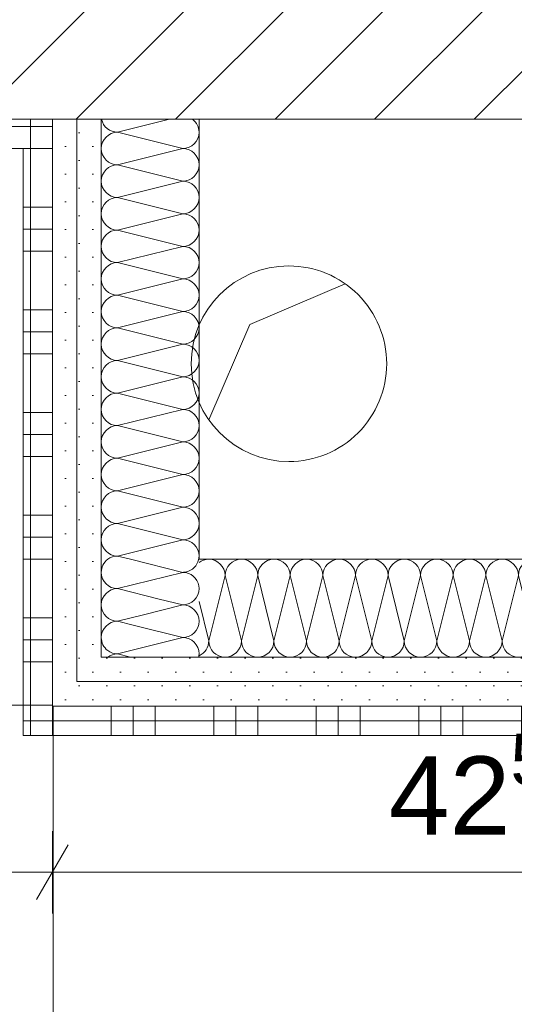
# Model space of a CAD drawing. Header units: metres. Extents: x -3.5 to 65.3, y -10.9 to 16.7.
# Tile 158 of 165: x 46.603 to 46.856, y 4.738 to 5.241. Entities that reach past the tile are written whole.
import ezdxf

# ---------------------------------------------------------------- set-up
doc = ezdxf.new("R2010")
doc.units = ezdxf.units.M
doc.header["$MEASUREMENT"] = 0
doc.linetypes.add('Untersicht', pattern=[0.04, 0.03, -0.01])
doc.linetypes.add('Wipeout_Contour', pattern=[1, 0, -1])
for name, color, linetype in [('102 - Bemaßung_ Beschriftung.Detail_ Ausschnitt', 7, 'Continuous'), ('603 - Struktur.Bodenplatte_ Decke Roh', 7, 'Continuous'), ('605 - Struktur.Wand Innen', 7, 'Continuous'), ('606 - Struktur.Wand Innen Ausbau', 7, 'Continuous'), ('608 - Struktur.Träger', 7, 'Continuous'), ('654 - Abdeckung.Wand Belag', 7, 'Continuous'), ('Neubau_650 - Abdeckung.Fußboden Aufbau', 7, 'Continuous'), ('Neubau_653 - Abdeckung.TB Verkofferung', 7, 'Continuous')]:
    doc.layers.add(name, color=color, linetype=linetype)
doc.styles.add('ERSTELLTER_STIL_1', font='txt')
doc.dimstyles.new('ERSTELLTER_STIL__1', dxfattribs={"dimtxt": 0.04, "dimasz": 0.02128, "dimexe": 0.18, "dimexo": 0.0625, "dimgap": 0, "dimtad": 1, "dimzin": 0, "dimdsep": 46, "dimtxsty": 'ERSTELLTER_STIL_1', "dimblk": 'ARROWHEAD_2', "dimblk1": 'ARROWHEAD_2', "dimblk2": 'ARROWHEAD_2', "dimcen": 0.09, "dimse1": 1, "dimse2": 1, "dimclrd": 7, "dimclre": 7, "dimclrt": 7, "dimazin": 0, "dimtfac": 1, "dimtdec": 4, "dimtmove": 0, "dimatfit": 3, "dimfxl": 1, "dimtolj": 1, "dimtzin": 0, "dimarcsym": 0})
doc.dimstyles.new('ERSTELLTER_STIL__3', dxfattribs={"dimtxt": 0.04, "dimasz": 0.02128, "dimexe": 0.18, "dimexo": 0.0625, "dimgap": 0, "dimtad": 1, "dimtih": 1, "dimtoh": 1, "dimzin": 0, "dimdsep": 46, "dimtxsty": 'ERSTELLTER_STIL_1', "dimblk": 'ARROWHEAD_2', "dimblk1": 'ARROWHEAD_2', "dimblk2": 'ARROWHEAD_2', "dimcen": 0.09, "dimse1": 1, "dimse2": 1, "dimclrd": 7, "dimclre": 7, "dimclrt": 7, "dimazin": 0, "dimtfac": 1, "dimtdec": 4, "dimtmove": 0, "dimatfit": 3, "dimfxl": 1, "dimtolj": 1, "dimtzin": 0, "dimarcsym": 0})
pattern_1 = [(45, (0, 0), (-0.007071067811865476, 0.007071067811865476), [0, -0.01])]

# ---------------------------------------------------------------- blocks, each defined once
blk = doc.blocks.new('*X58')
at = {"layer": '606 - Struktur.Wand Innen Ausbau', "color": 7, "linetype": 'Continuous', "lineweight": 5}
for p, q in [((46.67465709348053, 4.944666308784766), (46.68665566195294, 4.941666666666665)), ((46.66665804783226, 4.936667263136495), (46.68665566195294, 4.941666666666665)), ((46.66132376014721, 4.931332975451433), (46.68665566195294, 4.924999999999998)), ((46.65332232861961, 4.916666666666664), (46.68665566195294, 4.924999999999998)), ((46.65332232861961, 4.916666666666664), (46.65999615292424, 4.914998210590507))]:
    blk.add_line(p, q, dxfattribs=at)
for centre, radius, start, end in [((46.68665566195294, 4.966666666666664), 0.008333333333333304, 283.0683850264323, 346.9316149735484), ((46.68665566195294, 4.949999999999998), 0.008333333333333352, 0, 79.43935285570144), ((46.68665566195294, 4.949999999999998), 0.008333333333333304, 270, 0), ((46.68665566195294, 4.933333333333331), 0.008333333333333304, 0, 90), ((46.68665566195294, 4.933333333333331), 0.008333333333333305, 270, 0), ((46.68665566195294, 4.916666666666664), 0.008333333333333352, 0, 90), ((46.65332232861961, 4.924999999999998), 0.008333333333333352, 233.1388903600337, 270), ((46.65332232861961, 4.908333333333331), 0.008333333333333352, 90, 126.890397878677), ((46.68665566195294, 4.916666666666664), 0.008333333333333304, 348.4504839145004, 0)]:
    blk.add_arc(centre, radius, start, end, dxfattribs=at)
blk = doc.blocks.new('*X59')
at = {"layer": '606 - Struktur.Wand Innen Ausbau', "color": 7, "linetype": 'Continuous', "lineweight": 5}
for p, q in [((46.65332232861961, 5.18333333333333), (46.67991804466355, 5.189982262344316)), ((46.65332232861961, 5.18333333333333), (46.68665566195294, 5.174999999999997)), ((46.65332232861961, 5.166666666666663), (46.68665566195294, 5.174999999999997)), ((46.65332232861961, 5.166666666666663), (46.68665566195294, 5.158333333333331)), ((46.65332232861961, 5.149999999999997), (46.68665566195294, 5.158333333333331)), ((46.65332232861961, 5.149999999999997), (46.68665566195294, 5.141666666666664)), ((46.65332232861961, 5.13333333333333), (46.68665566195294, 5.141666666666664)), ((46.65332232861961, 5.13333333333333), (46.68665566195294, 5.124999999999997)), ((46.65332232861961, 5.116666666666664), (46.68665566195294, 5.124999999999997)), ((46.65332232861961, 5.116666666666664), (46.68665566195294, 5.108333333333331)), ((46.65332232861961, 5.099999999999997), (46.68665566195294, 5.108333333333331)), ((46.65332232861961, 5.099999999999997), (46.68665566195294, 5.091666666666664)), ((46.65332232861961, 5.08333333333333), (46.68665566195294, 5.091666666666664)), ((46.65332232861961, 5.08333333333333), (46.68665566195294, 5.074999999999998)), ((46.65332232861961, 5.066666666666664), (46.68665566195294, 5.074999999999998)), ((46.65332232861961, 5.066666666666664), (46.68665566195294, 5.058333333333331)), ((46.65332232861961, 5.049999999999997), (46.68665566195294, 5.058333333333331)), ((46.65332232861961, 5.049999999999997), (46.68665566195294, 5.041666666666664)), ((46.65332232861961, 5.033333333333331), (46.68665566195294, 5.041666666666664)), ((46.65332232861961, 5.033333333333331), (46.68665566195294, 5.024999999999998)), ((46.65332232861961, 5.016666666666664), (46.68665566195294, 5.024999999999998)), ((46.65332232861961, 5.016666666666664), (46.68665566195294, 5.008333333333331)), ((46.65332232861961, 4.999999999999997), (46.68665566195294, 5.008333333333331)), ((46.65332232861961, 4.999999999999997), (46.68665566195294, 4.991666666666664)), ((46.65332232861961, 4.983333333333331), (46.68665566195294, 4.991666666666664)), ((46.65332232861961, 4.983333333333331), (46.68665566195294, 4.974999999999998)), ((46.65332232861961, 4.966666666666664), (46.68665566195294, 4.974999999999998)), ((46.65332232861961, 4.966666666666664), (46.65999615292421, 4.964998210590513))]:
    blk.add_line(p, q, dxfattribs=at)
for centre, radius, start, end in [((46.65332232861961, 5.191666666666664), 0.008333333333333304, 191.6614566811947, 270), ((46.68665566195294, 5.18333333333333), 0.008333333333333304, 0, 52.92732182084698), ((46.65332232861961, 5.174999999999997), 0.008333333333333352, 90, 180), ((46.68665566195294, 5.18333333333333), 0.008333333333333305, 270, 0), ((46.65332232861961, 5.174999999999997), 0.008333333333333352, 180, 270), ((46.68665566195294, 5.166666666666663), 0.008333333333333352, 0, 90), ((46.65332232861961, 5.158333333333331), 0.008333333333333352, 90, 180), ((46.68665566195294, 5.166666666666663), 0.008333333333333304, 270, 0), ((46.65332232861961, 5.158333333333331), 0.00833333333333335, 180, 270), ((46.68665566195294, 5.149999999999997), 0.008333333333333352, 0, 90), ((46.65332232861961, 5.141666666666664), 0.008333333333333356, 90, 180), ((46.68665566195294, 5.149999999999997), 0.008333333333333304, 270, 0), ((46.65332232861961, 5.141666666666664), 0.008333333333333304, 180, 270), ((46.68665566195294, 5.13333333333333), 0.008333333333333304, 0, 90), ((46.65332232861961, 5.124999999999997), 0.008333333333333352, 90, 180), ((46.68665566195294, 5.13333333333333), 0.008333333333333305, 270, 0), ((46.65332232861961, 5.124999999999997), 0.008333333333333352, 180, 270), ((46.68665566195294, 5.116666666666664), 0.008333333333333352, 0, 90), ((46.65332232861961, 5.108333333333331), 0.008333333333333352, 90, 180), ((46.68665566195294, 5.116666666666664), 0.008333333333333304, 270, 0), ((46.65332232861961, 5.108333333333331), 0.00833333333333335, 180, 270), ((46.68665566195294, 5.099999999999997), 0.008333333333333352, 0, 90), ((46.65332232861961, 5.091666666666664), 0.008333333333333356, 90, 180), ((46.68665566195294, 5.099999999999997), 0.008333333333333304, 270, 0), ((46.65332232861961, 5.091666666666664), 0.008333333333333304, 180, 270), ((46.68665566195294, 5.08333333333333), 0.008333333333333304, 0, 90), ((46.65332232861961, 5.074999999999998), 0.008333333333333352, 90, 180), ((46.68665566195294, 5.08333333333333), 0.008333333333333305, 270, 0), ((46.65332232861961, 5.074999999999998), 0.008333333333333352, 180, 270), ((46.68665566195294, 5.066666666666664), 0.008333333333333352, 0, 90), ((46.65332232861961, 5.058333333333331), 0.008333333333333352, 90, 180), ((46.68665566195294, 5.066666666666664), 0.008333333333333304, 270, 0), ((46.65332232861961, 5.058333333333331), 0.00833333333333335, 180, 270), ((46.68665566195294, 5.049999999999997), 0.008333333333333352, 0, 90), ((46.65332232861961, 5.041666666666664), 0.008333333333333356, 90, 180), ((46.68665566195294, 5.049999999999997), 0.008333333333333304, 270, 0), ((46.65332232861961, 5.041666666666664), 0.008333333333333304, 180, 270), ((46.68665566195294, 5.033333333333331), 0.008333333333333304, 0, 90), ((46.65332232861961, 5.024999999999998), 0.008333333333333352, 90, 180), ((46.68665566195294, 5.033333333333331), 0.008333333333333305, 270, 0), ((46.65332232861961, 5.024999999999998), 0.008333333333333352, 180, 270), ((46.68665566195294, 5.016666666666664), 0.008333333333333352, 0, 90), ((46.65332232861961, 5.008333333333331), 0.008333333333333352, 90, 180), ((46.68665566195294, 5.016666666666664), 0.008333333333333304, 270, 0), ((46.65332232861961, 5.008333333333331), 0.00833333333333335, 180, 270), ((46.68665566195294, 4.999999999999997), 0.008333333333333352, 0, 90), ((46.65332232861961, 4.991666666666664), 0.008333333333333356, 90, 180), ((46.68665566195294, 4.999999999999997), 0.008333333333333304, 270, 0), ((46.65332232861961, 4.991666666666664), 0.008333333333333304, 180, 270), ((46.68665566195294, 4.983333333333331), 0.008333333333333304, 0, 90), ((46.65332232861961, 4.974999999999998), 0.008333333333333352, 90, 180), ((46.68665566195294, 4.983333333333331), 0.008333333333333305, 270, 0), ((46.65332232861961, 4.974999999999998), 0.008333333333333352, 180, 270), ((46.68665566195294, 4.966666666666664), 0.008333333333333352, 0, 90), ((46.65332232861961, 4.958333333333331), 0.008333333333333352, 90, 126.8903978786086), ((46.68665566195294, 4.966666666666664), 0.008333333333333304, 348.4504839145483, 0)]:
    blk.add_arc(centre, radius, start, end, dxfattribs=at)
blk = doc.blocks.new('*X60')
at = {"layer": '606 - Struktur.Wand Innen Ausbau', "color": 7, "linetype": 'Continuous', "lineweight": 5}
for p, q in [((46.65999615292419, 4.964998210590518), (46.68665566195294, 4.958333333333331)), ((46.65332232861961, 4.949999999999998), (46.68665566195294, 4.958333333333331)), ((46.65332232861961, 4.949999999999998), (46.67465709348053, 4.944666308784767)), ((46.65332232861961, 4.933333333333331), (46.66665804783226, 4.936667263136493)), ((46.65332232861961, 4.933333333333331), (46.6613237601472, 4.931332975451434))]:
    blk.add_line(p, q, dxfattribs=at)
for centre, radius, start, end in [((46.65332232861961, 4.958333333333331), 0.008333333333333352, 126.8903978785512, 180), ((46.68665566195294, 4.966666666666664), 0.008333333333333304, 346.9316149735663, 348.4504839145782), ((46.65332232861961, 4.958333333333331), 0.00833333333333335, 180, 270), ((46.68665566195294, 4.966666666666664), 0.008333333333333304, 270, 283.0683850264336), ((46.68665566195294, 4.949999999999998), 0.008333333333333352, 79.43935285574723, 90), ((46.65332232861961, 4.941666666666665), 0.008333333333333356, 90, 180), ((46.65332232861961, 4.941666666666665), 0.008333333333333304, 180, 270), ((46.65332232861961, 4.924999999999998), 0.008333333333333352, 90, 180), ((46.65332232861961, 4.924999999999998), 0.008333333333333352, 180, 233.1388903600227)]:
    blk.add_arc(centre, radius, start, end, dxfattribs=at)
blk = doc.blocks.new('*X62')
at = {"layer": '606 - Struktur.Wand Innen Ausbau', "color": 7, "linetype": 'Continuous', "lineweight": 5}
for p, q in [((46.7, 4.923331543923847), (46.70833333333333, 4.956664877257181)), ((46.71666666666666, 4.923331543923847), (46.70833333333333, 4.956664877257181)), ((46.71666666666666, 4.923331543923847), (46.72499999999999, 4.956664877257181)), ((46.73333333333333, 4.923331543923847), (46.72499999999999, 4.956664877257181)), ((46.73333333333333, 4.923331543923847), (46.74166666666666, 4.956664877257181)), ((46.74999999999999, 4.923331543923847), (46.74166666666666, 4.956664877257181)), ((46.74999999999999, 4.923331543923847), (46.75833333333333, 4.956664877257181)), ((46.76666666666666, 4.923331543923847), (46.75833333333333, 4.956664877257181)), ((46.76666666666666, 4.923331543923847), (46.77499999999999, 4.956664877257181)), ((46.78333333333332, 4.923331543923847), (46.77499999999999, 4.956664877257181)), ((46.78333333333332, 4.923331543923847), (46.79166666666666, 4.956664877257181)), ((46.79999999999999, 4.923331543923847), (46.79166666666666, 4.956664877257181)), ((46.79999999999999, 4.923331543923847), (46.80833333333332, 4.956664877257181)), ((46.81666666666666, 4.923331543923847), (46.80833333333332, 4.956664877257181)), ((46.81666666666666, 4.923331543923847), (46.82499999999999, 4.956664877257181)), ((46.83333333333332, 4.923331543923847), (46.82499999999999, 4.956664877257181)), ((46.83333333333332, 4.923331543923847), (46.84166666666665, 4.956664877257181)), ((46.84999999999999, 4.923331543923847), (46.84166666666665, 4.956664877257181)), ((46.84999999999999, 4.923331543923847), (46.85833333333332, 4.956664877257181)), ((46.86666666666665, 4.923331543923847), (46.85833333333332, 4.956664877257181)), ((46.86666666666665, 4.923331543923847), (46.87499999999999, 4.956664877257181)), ((46.88333333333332, 4.923331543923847), (46.87499999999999, 4.956664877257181)), ((46.88333333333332, 4.923331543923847), (46.89166666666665, 4.956664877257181)), ((46.89999999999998, 4.923331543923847), (46.89166666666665, 4.956664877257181)), ((46.89999999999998, 4.923331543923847), (46.90833333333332, 4.956664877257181)), ((46.91666666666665, 4.923331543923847), (46.90833333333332, 4.956664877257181)), ((46.91666666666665, 4.923331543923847), (46.92499999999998, 4.956664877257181)), ((46.93333333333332, 4.923331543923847), (46.92499999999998, 4.956664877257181)), ((46.93333333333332, 4.923331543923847), (46.94166666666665, 4.956664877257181)), ((46.94999999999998, 4.923331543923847), (46.94166666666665, 4.956664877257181)), ((46.94999999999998, 4.923331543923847), (46.95833333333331, 4.956664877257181)), ((46.96666666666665, 4.923331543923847), (46.95833333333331, 4.956664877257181)), ((46.96666666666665, 4.923331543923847), (46.97499999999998, 4.956664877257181)), ((46.98333333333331, 4.923331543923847), (46.97499999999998, 4.956664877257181)), ((46.98333333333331, 4.923331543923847), (46.99166666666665, 4.956664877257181)), ((46.99999999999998, 4.923331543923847), (46.99166666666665, 4.956664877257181)), ((46.99999999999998, 4.923331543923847), (47.00833333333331, 4.956664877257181)), ((47.01666666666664, 4.923331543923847), (47.00833333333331, 4.956664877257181)), ((47.01666666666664, 4.923331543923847), (47.02499999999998, 4.956664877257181)), ((47.03333333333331, 4.923331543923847), (47.02499999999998, 4.956664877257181)), ((47.03333333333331, 4.923331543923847), (47.04166666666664, 4.956664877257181)), ((47.04999999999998, 4.923331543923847), (47.04166666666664, 4.956664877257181)), ((47.04999999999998, 4.923331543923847), (47.05833333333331, 4.956664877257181)), ((47.06666666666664, 4.923331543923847), (47.05833333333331, 4.956664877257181)), ((46.7, 4.923331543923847), (46.69498899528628, 4.943375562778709)), ((47.06666666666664, 4.923331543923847), (47.06998899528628, 4.936620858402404))]:
    blk.add_line(p, q, dxfattribs=at)
for centre, radius, start, end in [((46.7, 4.956664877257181), 0.008333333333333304, 90, 126.9645348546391), ((46.7, 4.956664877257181), 0.008333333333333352, 0, 90), ((46.71666666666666, 4.956664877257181), 0.008333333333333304, 90, 180), ((46.71666666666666, 4.956664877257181), 0.008333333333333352, 0, 90), ((46.73333333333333, 4.956664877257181), 0.008333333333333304, 90, 180), ((46.73333333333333, 4.956664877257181), 0.008333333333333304, 0, 90), ((46.74999999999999, 4.956664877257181), 0.008333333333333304, 90, 180), ((46.74999999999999, 4.956664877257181), 0.008333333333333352, 0, 90), ((46.76666666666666, 4.956664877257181), 0.008333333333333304, 90, 180), ((46.76666666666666, 4.956664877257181), 0.008333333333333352, 0, 90), ((46.78333333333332, 4.956664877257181), 0.008333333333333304, 90, 180), ((46.78333333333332, 4.956664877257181), 0.008333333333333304, 0, 90), ((46.79999999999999, 4.956664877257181), 0.008333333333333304, 90, 180), ((46.79999999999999, 4.956664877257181), 0.008333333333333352, 0, 90), ((46.81666666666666, 4.956664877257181), 0.008333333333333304, 90, 180), ((46.81666666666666, 4.956664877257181), 0.008333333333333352, 0, 90), ((46.83333333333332, 4.956664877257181), 0.008333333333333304, 90, 180), ((46.83333333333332, 4.956664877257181), 0.008333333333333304, 0, 90), ((46.84999999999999, 4.956664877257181), 0.008333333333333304, 90, 180), ((46.84999999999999, 4.956664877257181), 0.008333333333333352, 0, 90), ((46.86666666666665, 4.956664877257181), 0.008333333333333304, 90, 180), ((46.86666666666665, 4.956664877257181), 0.008333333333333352, 0, 90), ((46.88333333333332, 4.956664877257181), 0.008333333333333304, 90, 180), ((46.88333333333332, 4.956664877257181), 0.008333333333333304, 0, 90), ((46.89999999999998, 4.956664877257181), 0.008333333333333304, 90, 180), ((46.89999999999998, 4.956664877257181), 0.008333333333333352, 0, 90), ((46.91666666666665, 4.956664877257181), 0.008333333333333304, 90, 180), ((46.91666666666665, 4.956664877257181), 0.008333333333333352, 0, 90), ((46.93333333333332, 4.956664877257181), 0.008333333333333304, 90, 180), ((46.93333333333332, 4.956664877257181), 0.008333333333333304, 0, 90), ((46.94999999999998, 4.956664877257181), 0.008333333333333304, 90, 180), ((46.94999999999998, 4.956664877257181), 0.008333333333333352, 0, 90), ((46.96666666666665, 4.956664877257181), 0.008333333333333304, 90, 180), ((46.96666666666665, 4.956664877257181), 0.008333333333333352, 0, 90), ((46.98333333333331, 4.956664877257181), 0.008333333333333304, 90, 180), ((46.98333333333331, 4.956664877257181), 0.008333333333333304, 0, 90), ((46.99999999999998, 4.956664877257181), 0.008333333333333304, 90, 180), ((46.99999999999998, 4.956664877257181), 0.008333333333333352, 0, 90), ((47.01666666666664, 4.956664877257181), 0.008333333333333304, 90, 180), ((47.01666666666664, 4.956664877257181), 0.008333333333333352, 0, 90), ((47.03333333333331, 4.956664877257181), 0.008333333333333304, 90, 180), ((47.03333333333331, 4.956664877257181), 0.008333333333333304, 0, 90), ((47.04999999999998, 4.956664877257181), 0.008333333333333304, 90, 180), ((47.04999999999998, 4.956664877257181), 0.008333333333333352, 0, 90), ((47.06666666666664, 4.956664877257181), 0.008333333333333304, 90, 180), ((47.06666666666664, 4.956664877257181), 0.008333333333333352, 66.50435053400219, 90), ((46.69166666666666, 4.923331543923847), 0.008333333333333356, 293.4956494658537, 0), ((46.70833333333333, 4.923331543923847), 0.00833333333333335, 180, 270), ((46.70833333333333, 4.923331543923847), 0.008333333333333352, 270, 0), ((46.72499999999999, 4.923331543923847), 0.008333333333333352, 180, 270), ((46.72499999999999, 4.923331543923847), 0.008333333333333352, 270, 0), ((46.74166666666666, 4.923331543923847), 0.008333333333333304, 180, 270), ((46.74166666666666, 4.923331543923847), 0.008333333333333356, 270, 0), ((46.75833333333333, 4.923331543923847), 0.00833333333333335, 180, 270), ((46.75833333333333, 4.923331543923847), 0.008333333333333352, 270, 0), ((46.77499999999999, 4.923331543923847), 0.008333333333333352, 180, 270), ((46.77499999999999, 4.923331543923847), 0.008333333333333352, 270, 0), ((46.79166666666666, 4.923331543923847), 0.008333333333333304, 180, 270), ((46.79166666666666, 4.923331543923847), 0.008333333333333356, 270, 0), ((46.80833333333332, 4.923331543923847), 0.00833333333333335, 180, 270), ((46.80833333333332, 4.923331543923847), 0.008333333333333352, 270, 0), ((46.82499999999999, 4.923331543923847), 0.008333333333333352, 180, 270), ((46.82499999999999, 4.923331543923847), 0.008333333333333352, 270, 0), ((46.84166666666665, 4.923331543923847), 0.008333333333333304, 180, 270), ((46.84166666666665, 4.923331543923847), 0.008333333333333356, 270, 0), ((46.85833333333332, 4.923331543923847), 0.00833333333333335, 180, 270), ((46.85833333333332, 4.923331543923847), 0.008333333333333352, 270, 0), ((46.87499999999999, 4.923331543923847), 0.008333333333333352, 180, 270), ((46.87499999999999, 4.923331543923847), 0.008333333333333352, 270, 0), ((46.89166666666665, 4.923331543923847), 0.008333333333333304, 180, 270), ((46.89166666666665, 4.923331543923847), 0.008333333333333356, 270, 0), ((46.90833333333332, 4.923331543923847), 0.00833333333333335, 180, 270), ((46.90833333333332, 4.923331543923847), 0.008333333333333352, 270, 0), ((46.92499999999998, 4.923331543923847), 0.008333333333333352, 180, 270), ((46.92499999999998, 4.923331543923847), 0.008333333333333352, 270, 0), ((46.94166666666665, 4.923331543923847), 0.008333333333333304, 180, 270), ((46.94166666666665, 4.923331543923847), 0.008333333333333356, 270, 0), ((46.95833333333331, 4.923331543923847), 0.00833333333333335, 180, 270), ((46.95833333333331, 4.923331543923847), 0.008333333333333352, 270, 0), ((46.97499999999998, 4.923331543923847), 0.008333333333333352, 180, 270), ((46.97499999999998, 4.923331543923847), 0.008333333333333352, 270, 0), ((46.99166666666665, 4.923331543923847), 0.008333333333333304, 180, 270), ((46.99166666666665, 4.923331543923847), 0.008333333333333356, 270, 0), ((47.00833333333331, 4.923331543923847), 0.00833333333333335, 180, 270), ((47.00833333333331, 4.923331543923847), 0.008333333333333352, 270, 0), ((47.02499999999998, 4.923331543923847), 0.008333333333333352, 180, 270), ((47.02499999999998, 4.923331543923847), 0.008333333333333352, 270, 0), ((47.04166666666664, 4.923331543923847), 0.008333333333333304, 180, 270), ((47.04166666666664, 4.923331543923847), 0.008333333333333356, 270, 0), ((47.05833333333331, 4.923331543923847), 0.00833333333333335, 180, 270), ((47.05833333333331, 4.923331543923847), 0.008333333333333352, 270, 0), ((47.07499999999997, 4.923331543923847), 0.008333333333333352, 180, 233.0354651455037)]:
    blk.add_arc(centre, radius, start, end, dxfattribs=at)
blk = doc.blocks.new('*X123')
at = {"layer": '654 - Abdeckung.Wand Belag', "color": 7, "linetype": 'Continuous', "lineweight": 5}
for p, q in [((46.60874999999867, 4.889998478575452), (46.60874999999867, 4.882500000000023)), ((46.604988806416, 4.882500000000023), (46.61249033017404, 4.882500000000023)), ((46.60874999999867, 4.882500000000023), (46.60874999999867, 4.878759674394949))]:
    blk.add_line(p, q, dxfattribs=at)
blk = doc.blocks.new('*X124')
at = {"layer": '654 - Abdeckung.Wand Belag', "color": 7, "linetype": 'Continuous', "lineweight": 5}
for p, q in [((46.60874999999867, 4.87875967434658), (46.60874999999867, 4.874998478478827)), ((46.61249033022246, 4.882500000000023), (46.61998889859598, 4.882500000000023))]:
    blk.add_line(p, q, dxfattribs=at)
blk = doc.blocks.new('*X125')
at = {"layer": '654 - Abdeckung.Wand Belag', "color": 7, "linetype": 'Continuous', "lineweight": 5}
for p, q in [((46.61999999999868, 4.889998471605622), (46.61999999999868, 4.882500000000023)), ((46.64999999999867, 4.889998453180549), (46.64999999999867, 4.882500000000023)), ((46.66124999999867, 4.889998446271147), (46.66124999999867, 4.882500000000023)), ((46.67249999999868, 4.889998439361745), (46.67249999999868, 4.882500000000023)), ((46.70249999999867, 4.889998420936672), (46.70249999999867, 4.882500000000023)), ((46.71374999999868, 4.88999841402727), (46.71374999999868, 4.882500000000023)), ((46.72499999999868, 4.889998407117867), (46.72499999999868, 4.882500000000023)), ((46.75499999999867, 4.889998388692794), (46.75499999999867, 4.882500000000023)), ((46.76624999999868, 4.889998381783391), (46.76624999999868, 4.882500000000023)), ((46.77749999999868, 4.889998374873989), (46.77749999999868, 4.882500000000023)), ((46.80749999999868, 4.889998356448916), (46.80749999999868, 4.882500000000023)), ((46.81874999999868, 4.889998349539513), (46.81874999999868, 4.882500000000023)), ((46.82999999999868, 4.889998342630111), (46.82999999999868, 4.882500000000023)), ((46.85999999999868, 4.889998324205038), (46.85999999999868, 4.882500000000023)), ((46.87124999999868, 4.889998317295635), (46.87124999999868, 4.882500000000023)), ((46.88249999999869, 4.889998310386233), (46.88249999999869, 4.882500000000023)), ((46.91249999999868, 4.88999829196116), (46.91249999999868, 4.882500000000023)), ((46.92374999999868, 4.889998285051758), (46.92374999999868, 4.882500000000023)), ((46.93499999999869, 4.889998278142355), (46.93499999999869, 4.882500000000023)), ((46.96499999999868, 4.889998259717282), (46.96499999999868, 4.882500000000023)), ((46.97624999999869, 4.88999825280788), (46.97624999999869, 4.882500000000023)), ((46.98749999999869, 4.889998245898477), (46.98749999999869, 4.882500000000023)), ((47.01749999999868, 4.889998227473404), (47.01749999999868, 4.882500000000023)), ((47.02874999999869, 4.889998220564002), (47.02874999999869, 4.882500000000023)), ((46.61998899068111, 4.882500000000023), (46.61999999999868, 4.882500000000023)), ((46.61999999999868, 4.882500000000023), (46.67249999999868, 4.882500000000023)), ((46.61999999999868, 4.882500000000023), (46.61999999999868, 4.87499847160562)), ((46.64999999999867, 4.882500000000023), (46.64999999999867, 4.874998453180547)), ((46.66124999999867, 4.882500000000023), (46.66124999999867, 4.874998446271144)), ((46.67249999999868, 4.882500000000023), (46.72499999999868, 4.882500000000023)), ((46.67249999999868, 4.882500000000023), (46.67249999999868, 4.874998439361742)), ((46.70249999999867, 4.882500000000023), (46.70249999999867, 4.874998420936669)), ((46.71374999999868, 4.882500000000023), (46.71374999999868, 4.874998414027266)), ((46.72499999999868, 4.882500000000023), (46.77749999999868, 4.882500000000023)), ((46.72499999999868, 4.882500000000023), (46.72499999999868, 4.874998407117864)), ((46.75499999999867, 4.882500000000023), (46.75499999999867, 4.874998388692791)), ((46.76624999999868, 4.882500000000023), (46.76624999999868, 4.874998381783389)), ((46.77749999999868, 4.882500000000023), (46.82999999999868, 4.882500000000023)), ((46.77749999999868, 4.882500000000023), (46.77749999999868, 4.874998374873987)), ((46.80749999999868, 4.882500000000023), (46.80749999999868, 4.874998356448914)), ((46.81874999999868, 4.882500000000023), (46.81874999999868, 4.874998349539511)), ((46.82999999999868, 4.882500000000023), (46.88249999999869, 4.882500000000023)), ((46.82999999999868, 4.882500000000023), (46.82999999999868, 4.874998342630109)), ((46.85999999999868, 4.882500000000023), (46.85999999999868, 4.874998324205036)), ((46.87124999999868, 4.882500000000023), (46.87124999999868, 4.874998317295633)), ((46.88249999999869, 4.882500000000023), (46.93499999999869, 4.882500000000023)), ((46.88249999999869, 4.882500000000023), (46.88249999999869, 4.874998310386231)), ((46.91249999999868, 4.882500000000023), (46.91249999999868, 4.874998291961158)), ((46.92374999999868, 4.882500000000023), (46.92374999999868, 4.874998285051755)), ((46.93499999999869, 4.882500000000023), (46.98749999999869, 4.882500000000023)), ((46.93499999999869, 4.882500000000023), (46.93499999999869, 4.874998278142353)), ((46.96499999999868, 4.882500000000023), (46.96499999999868, 4.87499825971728)), ((46.97624999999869, 4.882500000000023), (46.97624999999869, 4.874998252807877)), ((46.98749999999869, 4.882500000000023), (47.02999754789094, 4.882500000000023)), ((46.98749999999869, 4.882500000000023), (46.98749999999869, 4.874998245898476)), ((47.01749999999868, 4.882500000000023), (47.01749999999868, 4.874998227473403)), ((47.02874999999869, 4.882500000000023), (47.02874999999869, 4.874998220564))]:
    blk.add_line(p, q, dxfattribs=at)
blk = doc.blocks.new('*X160')
at = {"layer": '654 - Abdeckung.Wand Belag', "color": 7, "linetype": 'Continuous', "lineweight": 5}
for p, q in [((46.60874999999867, 5.189982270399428), (46.60874999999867, 5.178743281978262)), ((46.60498899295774, 5.186250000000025), (46.61625672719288, 5.186250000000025)), ((46.60498898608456, 5.175000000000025), (46.60500671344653, 5.175000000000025))]:
    blk.add_line(p, q, dxfattribs=at)
blk = doc.blocks.new('*X161')
at = {"layer": '654 - Abdeckung.Wand Belag', "color": 7, "linetype": 'Continuous', "lineweight": 5}
for p, q in [((46.61625672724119, 5.186250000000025), (46.61998899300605, 5.186250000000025)), ((46.60500671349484, 5.175000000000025), (46.61998898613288, 5.175000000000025)), ((46.60874999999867, 5.178743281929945), (46.60874999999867, 5.174982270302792))]:
    blk.add_line(p, q, dxfattribs=at)
blk = doc.blocks.new('*X162')
at = {"layer": '654 - Abdeckung.Wand Belag', "color": 7, "linetype": 'Continuous', "lineweight": 5}
for p, q in [((46.60874999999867, 5.174982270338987), (46.60874999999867, 5.145000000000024)), ((46.60498896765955, 5.145000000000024), (46.61998896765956, 5.145000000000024)), ((46.60874999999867, 5.145000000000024), (46.60874999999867, 5.092500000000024)), ((46.60498896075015, 5.133750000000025), (46.61998896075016, 5.133750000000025)), ((46.60498895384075, 5.122500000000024), (46.61998895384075, 5.122500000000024)), ((46.60498893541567, 5.092500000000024), (46.61998893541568, 5.092500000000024)), ((46.60874999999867, 5.092500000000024), (46.60874999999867, 5.040000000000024)), ((46.60498892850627, 5.081250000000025), (46.61998892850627, 5.081250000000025)), ((46.60498892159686, 5.070000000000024), (46.61998892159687, 5.070000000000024)), ((46.60498890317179, 5.040000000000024), (46.6199889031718, 5.040000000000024)), ((46.60874999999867, 5.040000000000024), (46.60874999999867, 4.987500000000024)), ((46.60498889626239, 5.028750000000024), (46.6199888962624, 5.028750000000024)), ((46.60498888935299, 5.017500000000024), (46.619988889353, 5.017500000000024)), ((46.60498887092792, 4.987500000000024), (46.61998887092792, 4.987500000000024)), ((46.60874999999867, 4.987500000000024), (46.60874999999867, 4.935000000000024)), ((46.60498886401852, 4.976250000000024), (46.61998886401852, 4.976250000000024)), ((46.60498885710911, 4.965000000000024), (46.61998885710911, 4.965000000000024)), ((46.60498883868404, 4.935000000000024), (46.61998883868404, 4.935000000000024)), ((46.60874999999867, 4.935000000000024), (46.60874999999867, 4.889998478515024)), ((46.60498883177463, 4.923750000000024), (46.61998883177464, 4.923750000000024)), ((46.60498882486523, 4.912500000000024), (46.61998882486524, 4.912500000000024))]:
    blk.add_line(p, q, dxfattribs=at)
blk = doc.blocks.new('*X166')
at = {"layer": '654 - Abdeckung.Wand Belag', "color": 7, "linetype": 'Continuous', "lineweight": 5}
for p, q in [((46.56749999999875, 5.186250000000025), (46.60498899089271, 5.186250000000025)), ((46.56749999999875, 5.175000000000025), (46.60498897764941, 5.175000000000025))]:
    blk.add_line(p, q, dxfattribs=at)
blk = doc.blocks.new('*D232')
at = {"layer": '102 - Bemaßung_ Beschriftung.Detail_ Ausschnitt', "color": 7, "linetype": 'Continuous', "lineweight": 5}
for p, q in [((45.69000000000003, 6.453999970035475), (45.69000000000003, 6.495999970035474)), ((46.61998899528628, 6.453999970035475), (46.61998899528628, 6.495999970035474)), ((45.69808290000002, 6.488999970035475), (45.68191710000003, 6.460999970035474)), ((46.62807189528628, 6.488999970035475), (46.61190609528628, 6.460999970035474)), ((45.69000000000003, 6.474999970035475), (46.61998899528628, 6.474999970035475))]:
    blk.add_line(p, q, dxfattribs=at)
at = {"layer": '102 - Bemaßung_ Beschriftung.Detail_ Ausschnitt', "color": 7, "lineweight": 5, "insert": (46.12464009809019, 6.48299996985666), "char_height": 0.04, "attachment_point": 7, "style": 'ERSTELLTER_STIL_1'}
blk.add_mtext('\\A1;{\\pql;\\fArial|b0|i0|c0|p38;93}', dxfattribs=at)
blk = doc.blocks.new('ARROWHEAD_2')
at = {"color": 0, "linetype": 'Continuous', "lineweight": 0}
for p, q in [((-0.3781315, -0.655), (0.3781315, 0.655)), ((0, 0), (-1, 0))]:
    blk.add_line(p, q, dxfattribs=at)
blk = doc.blocks.new('*D233')
at = {"layer": '102 - Bemaßung_ Beschriftung.Detail_ Ausschnitt', "color": 7, "linetype": 'Continuous', "lineweight": 5}
for p, q in [((46.61998899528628, 6.453999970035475), (46.61998899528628, 6.495999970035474)), ((46.69498899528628, 6.453999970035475), (46.69498899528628, 6.495999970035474)), ((46.62807189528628, 6.488999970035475), (46.61190609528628, 6.460999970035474)), ((46.70307189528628, 6.488999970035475), (46.68690609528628, 6.460999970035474)), ((46.61998899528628, 6.474999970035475), (46.69498899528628, 6.474999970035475))]:
    blk.add_line(p, q, dxfattribs=at)
at = {"layer": '102 - Bemaßung_ Beschriftung.Detail_ Ausschnitt', "color": 7, "lineweight": 5, "insert": (46.63229489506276, 6.482565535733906), "char_height": 0.04, "attachment_point": 7, "style": 'ERSTELLTER_STIL_1'}
blk.add_mtext('\\A1;{\\pql;\\fArial|b0|i0|c0|p38;7\\fArial|b0|i0|c0|p38;\\A1{\\H.66x;\\S5^  ;}}', dxfattribs=at)
blk = doc.blocks.new('*D234')
at = {"layer": '102 - Bemaßung_ Beschriftung.Detail_ Ausschnitt', "color": 7, "linetype": 'Continuous', "lineweight": 5}
for p, q in [((46.69498899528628, 6.453999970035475), (46.69498899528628, 6.495999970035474)), ((47.04498899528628, 6.453999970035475), (47.04498899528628, 6.495999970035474)), ((46.70307189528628, 6.488999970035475), (46.68690609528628, 6.460999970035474)), ((47.05307189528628, 6.488999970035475), (47.03690609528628, 6.460999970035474)), ((46.69498899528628, 6.474999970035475), (47.04498899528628, 6.474999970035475))]:
    blk.add_line(p, q, dxfattribs=at)
at = {"layer": '102 - Bemaßung_ Beschriftung.Detail_ Ausschnitt', "color": 7, "lineweight": 5, "insert": (46.83963459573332, 6.48299996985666), "char_height": 0.04, "attachment_point": 7, "style": 'ERSTELLTER_STIL_1'}
blk.add_mtext('\\A1;{\\pql;\\fArial|b0|i0|c0|p38;35}', dxfattribs=at)
blk = doc.blocks.new('*D327')
at = {"layer": '102 - Bemaßung_ Beschriftung.Detail_ Ausschnitt', "color": 7, "linetype": 'Continuous', "lineweight": 5}
for p, q in [((46.36598885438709, 4.898081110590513), (46.3939888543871, 4.881915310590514)), ((46.40098885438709, 4.889998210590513), (46.35898885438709, 4.889998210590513)), ((46.37998885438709, 4.480028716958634), (46.37998885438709, 4.889998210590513)), ((46.36598885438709, 4.488111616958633), (46.3939888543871, 4.471945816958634)), ((46.40098885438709, 4.480028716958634), (46.35898885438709, 4.480028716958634))]:
    blk.add_line(p, q, dxfattribs=at)
at = {"layer": '102 - Bemaßung_ Beschriftung.Detail_ Ausschnitt', "color": 7, "lineweight": 5, "insert": (46.37198885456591, 4.654659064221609), "char_height": 0.04, "attachment_point": 7, "rotation": 90, "style": 'ERSTELLTER_STIL_1'}
blk.add_mtext('\\A1;{\\pql;\\fArial|b0|i0|c0|p38;41}', dxfattribs=at)
blk = doc.blocks.new('*D328')
at = {"layer": '102 - Bemaßung_ Beschriftung.Detail_ Ausschnitt', "color": 7, "linetype": 'Continuous', "lineweight": 5}
for p, q in [((46.37998885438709, 5.189982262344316), (46.37998885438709, 5.203674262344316)), ((46.3939888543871, 5.181899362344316), (46.36598885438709, 5.198065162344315)), ((46.40098885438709, 5.189982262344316), (46.35898885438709, 5.189982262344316)), ((46.37998885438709, 4.889998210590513), (46.37998885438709, 5.189982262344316)), ((46.36598885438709, 4.898081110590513), (46.3939888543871, 4.881915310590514)), ((46.40098885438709, 4.889998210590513), (46.35898885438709, 4.889998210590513))]:
    blk.add_line(p, q, dxfattribs=at)
at = {"layer": '102 - Bemaßung_ Beschriftung.Detail_ Ausschnitt', "color": 7, "lineweight": 5, "insert": (46.37198885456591, 5.009635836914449), "char_height": 0.04, "attachment_point": 7, "rotation": 90, "style": 'ERSTELLTER_STIL_1'}
blk.add_mtext('\\A1;{\\pql;\\fArial|b0|i0|c0|p38;30}', dxfattribs=at)
blk = doc.blocks.new('*D386')
at = {"layer": '102 - Bemaßung_ Beschriftung.Detail_ Ausschnitt', "color": 7, "linetype": 'Continuous', "lineweight": 5}
for p, q in [((46.0179884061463, 4.783997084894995), (46.0179884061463, 4.825997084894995)), ((46.61998881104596, 4.783997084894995), (46.61998881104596, 4.825997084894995)), ((46.0260713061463, 4.818997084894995), (46.0099055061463, 4.790997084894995)), ((46.62807171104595, 4.818997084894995), (46.61190591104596, 4.790997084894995)), ((46.0179884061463, 4.804997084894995), (46.61998881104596, 4.804997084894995))]:
    blk.add_line(p, q, dxfattribs=at)
at = {"layer": '102 - Bemaßung_ Beschriftung.Detail_ Ausschnitt', "color": 7, "lineweight": 5, "insert": (46.27861730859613, 4.812338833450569), "char_height": 0.04, "attachment_point": 7, "style": 'ERSTELLTER_STIL_1'}
blk.add_mtext('\\A1;{\\pql;\\fArial|b0|i0|c0|p38;60\\fArial|b0|i0|c0|p38;\\A1{\\H.66x;\\S2^  ;}}', dxfattribs=at)
blk = doc.blocks.new('*D387')
at = {"layer": '102 - Bemaßung_ Beschriftung.Detail_ Ausschnitt', "color": 7, "linetype": 'Continuous', "lineweight": 5}
for p, q in [((46.61998881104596, 4.783997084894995), (46.61998881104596, 4.825997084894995)), ((47.04499755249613, 4.783997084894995), (47.04499755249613, 4.825997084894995)), ((46.62807171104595, 4.818997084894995), (46.61190591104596, 4.790997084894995)), ((47.03691465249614, 4.790997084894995), (47.05308045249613, 4.818997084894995)), ((46.61998881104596, 4.804997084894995), (47.04499755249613, 4.804997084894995)), ((47.04499755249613, 4.804997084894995), (47.05868955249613, 4.804997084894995))]:
    blk.add_line(p, q, dxfattribs=at)
at = {"layer": '102 - Bemaßung_ Beschriftung.Detail_ Ausschnitt', "color": 7, "lineweight": 5, "insert": (46.79212188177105, 4.812562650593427), "char_height": 0.04, "attachment_point": 7, "style": 'ERSTELLTER_STIL_1'}
blk.add_mtext('\\A1;{\\pql;\\fArial|b0|i0|c0|p38;42\\fArial|b0|i0|c0|p38;\\A1{\\H.66x;\\S5^  ;}}', dxfattribs=at)

msp = doc.modelspace()

# ---------------------------------------------------------------- hatches: boundary and pattern name
at = {"layer": '606 - Struktur.Wand Innen Ausbau', "linetype": 'Continuous', "lineweight": 0, "true_color": 0x000000}
h = msp.add_hatch(dxfattribs=at)
h.set_pattern_fill('Gips_0001', color=18, style=0, pattern_type=2)
h.set_pattern_definition(pattern_1)
h.paths.add_polyline_path([(46.64498899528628, 4.914998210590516), (46.63248899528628, 4.902498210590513), (46.64498899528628, 4.902498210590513)])
h = msp.add_hatch(dxfattribs=at)
h.set_pattern_fill('Gips_0001', color=18, style=0, pattern_type=2)
h.set_pattern_definition(pattern_1)
h.paths.add_polyline_path([(46.63248899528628, 4.914998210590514), (46.63248899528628, 4.902498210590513), (46.64498899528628, 4.914998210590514)])
h = msp.add_hatch(dxfattribs=at)
h.set_pattern_fill('Gips_0001', color=18, style=0, pattern_type=2)
h.set_pattern_definition(pattern_1)
h.paths.add_polyline_path([(47.05748899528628, 4.914998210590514), (46.64498899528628, 4.914998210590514), (46.64498899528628, 4.902498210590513), (47.05748899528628, 4.902498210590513)])
h = msp.add_hatch(dxfattribs=at)
h.set_pattern_fill('Gips_0001', color=18, style=0, pattern_type=2)
h.set_pattern_definition(pattern_1)
h.paths.add_polyline_path([(46.63248899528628, 4.902498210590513), (46.61998899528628, 4.88999821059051), (46.63248899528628, 4.88999821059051)])
h = msp.add_hatch(dxfattribs=at)
h.set_pattern_fill('Gips_0001', color=18, style=0, pattern_type=2)
h.set_pattern_definition(pattern_1)
h.paths.add_polyline_path([(46.61998899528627, 4.902498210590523), (46.61998899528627, 4.889998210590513), (46.63248899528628, 4.902498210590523)])
h = msp.add_hatch(dxfattribs=at)
h.set_pattern_fill('Gips_0001', color=18, style=0, pattern_type=2)
h.set_pattern_definition(pattern_1)
h.paths.add_polyline_path([(47.04498899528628, 4.902498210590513), (46.63248899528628, 4.902498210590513), (46.63248899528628, 4.889998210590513), (47.04498899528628, 4.889998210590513)])
at = {"layer": 'Neubau_650 - Abdeckung.Fußboden Aufbau', "linetype": 'Continuous', "lineweight": 13, "true_color": 0xafafaf}
h = msp.add_hatch(dxfattribs=at)
h.set_pattern_fill('Raster_60x60_Fuge_2mm_0001', color=253, style=0, pattern_type=2)
h.set_pattern_definition([(359.9999995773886, (44.81398998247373, 4.889997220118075), (4.440328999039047e-09, 0.602), []), (89.99999957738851, (44.81398998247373, 4.889997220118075), (-0.602, 4.440329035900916e-09), [])])
h.paths.add_polyline_path([(45.42019376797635, 5.760000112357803), (44.38999006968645, 5.760000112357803), (44.38999070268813, 3.235000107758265), (47.04498899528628, 3.235000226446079), (47.04498899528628, 4.889998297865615), (46.61998898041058, 4.889998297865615), (46.61998898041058, 5.189982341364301), (45.42019376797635, 5.189982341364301)])

# ---------------------------------------------------------------- linework, layer by layer
at = {"layer": '603 - Struktur.Bodenplatte_ Decke Roh', "color": 7, "linetype": 'Continuous', "lineweight": 5}
for p, q in [((46.7209889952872, 5.08498226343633), (46.76975208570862, 5.105880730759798)), ((46.70009052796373, 5.036219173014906), (46.7209889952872, 5.08498226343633))]:
    msp.add_line(p, q, dxfattribs=at)
at = {"layer": '603 - Struktur.Bodenplatte_ Decke Roh', "color": 7, "linetype": 'Continuous', "lineweight": 9, "flags": 128}
msp.add_lwpolyline([(46.79098899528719, 5.064982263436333, 0.414213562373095), (46.7409889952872, 5.114982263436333, 0.414213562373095), (46.6909889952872, 5.064982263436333, 0.414213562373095), (46.7409889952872, 5.014982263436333, 0.414213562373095)], format="xyb", close=True, dxfattribs=at)
at = {"layer": '606 - Struktur.Wand Innen Ausbau', "color": 7, "linetype": 'Continuous', "lineweight": 5}
for p, q in [((46.64498899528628, 4.964998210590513), (46.64498899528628, 4.914998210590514)), ((46.63248899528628, 4.914998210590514), (46.63248899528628, 4.902498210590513)), ((46.64498899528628, 4.914998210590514), (46.69498899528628, 4.914998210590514)), ((46.64498899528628, 4.914998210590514), (46.69498899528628, 4.914998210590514)), ((46.69498899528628, 4.914998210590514), (47.06998899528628, 4.914998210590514)), ((46.63248899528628, 4.902498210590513), (46.64498899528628, 4.902498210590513)), ((46.64498899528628, 4.902498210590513), (47.05748899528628, 4.902498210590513))]:
    msp.add_line(p, q, dxfattribs=at)
at = {"layer": '606 - Struktur.Wand Innen Ausbau', "color": 7, "linetype": 'Continuous', "lineweight": 5, "flags": 128}
for points in [[(47.11998899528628, 4.964998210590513), (46.69498899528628, 4.964998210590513)], [(46.61998899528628, 4.889998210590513), (46.63248899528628, 4.889998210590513)], [(46.63248899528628, 4.889998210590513), (47.04498899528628, 4.889998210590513)]]:
    msp.add_lwpolyline(points, dxfattribs=at)
at = {"layer": '654 - Abdeckung.Wand Belag', "color": 7, "linetype": 'Continuous', "lineweight": 5, "flags": 128}
for points in [[(45.41999964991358, 5.174983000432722), (46.60498898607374, 5.174982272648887)], [(46.60498898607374, 5.174982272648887), (46.6049888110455, 4.889998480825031)], [(46.60498880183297, 4.874998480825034), (46.6049888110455, 4.889998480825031)], [(47.02999755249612, 4.889998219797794), (46.6199888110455, 4.889998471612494)], [(46.60498880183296, 4.874998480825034), (47.02999754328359, 4.874998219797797)]]:
    msp.add_lwpolyline(points, dxfattribs=at)
at = {"layer": 'Neubau_650 - Abdeckung.Fußboden Aufbau', "color": 1, "linetype": 'Continuous', "lineweight": 13, "flags": 128}
msp.add_lwpolyline([(44.38999070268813, 3.235000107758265), (47.04498899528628, 3.235000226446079), (47.04498899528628, 4.889998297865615), (46.61998898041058, 4.889998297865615), (46.61998898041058, 5.189982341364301), (45.42019376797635, 5.189982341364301), (45.42019376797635, 5.760000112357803)], dxfattribs=at)
at = {"layer": 'Neubau_653 - Abdeckung.TB Verkofferung', "color": 1, "linetype": 'Untersicht', "lineweight": 9}
for p, q in [((46.61998899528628, 5.130482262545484), (46.61998899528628, 5.759982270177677)), ((42.43499016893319, 5.130482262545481), (46.61998899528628, 5.130482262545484))]:
    msp.add_line(p, q, dxfattribs=at)

# ---------------------------------------------------------------- block references
at = {"layer": '606 - Struktur.Wand Innen Ausbau', "color": 7, "lineweight": 18}
for name in ['*X60', '*X58', '*X62']:
    msp.add_blockref(name, (0, 0), dxfattribs=at)
at = {"layer": '654 - Abdeckung.Wand Belag', "color": 7, "lineweight": 5}
for name in ['*X161', '*X162', '*X123', '*X125', '*X124']:
    msp.add_blockref(name, (0, 0), dxfattribs=at)

# ---------------------------------------------------------------- dimensions: what is measured, and where the dimension line sits
at = {"layer": '102 - Bemaßung_ Beschriftung.Detail_ Ausschnitt', "color": 7, "linetype": 'Continuous', "lineweight": 5}
for base, p1, p2, picture, middle in [((46.61998881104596, 4.804997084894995), (46.0179884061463, 4.889993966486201), (46.61998881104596, 4.889999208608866), '*D386', (46.36313510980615, 4.832997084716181)), ((47.04499755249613, 4.804997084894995), (46.61998881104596, 4.889999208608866), (47.04499755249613, 4.889998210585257), '*D387', (46.87663968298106, 4.832997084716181))]:
    dim = msp.add_linear_dim(base=base, p1=p1, p2=p2, dimstyle='ERSTELLTER_STIL__3', dxfattribs=at)
    dim.commit()
    dim.dimension.update_dxf_attribs({"geometry": picture, "text_midpoint": middle, "dimtype": 160})
dim = msp.add_linear_dim(base=(46.37998885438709, 4.889998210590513), p1=(46.47998885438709, 4.480028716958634), p2=(46.61998899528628, 4.889998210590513), angle=90, dimstyle='ERSTELLTER_STIL__1', dxfattribs=at)
dim.commit()
dim.dimension.update_dxf_attribs({"geometry": '*D327', "text_midpoint": (46.3519888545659, 4.685153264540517), "dimtype": 160, "text_rotation": 90})

# ---------------------------------------------------------------- next in the draw order: wipeouts: each hides what was drawn before it
at = {"color": 254, "linetype": 'Wipeout_Contour', "lineweight": 0, "ltscale": 186.9328994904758}
msp.add_wipeout([(45.69000000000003, 5.189982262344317), (47.179988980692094, 5.189982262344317), (47.179988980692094, 5.3199822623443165), (45.69000000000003, 5.3199822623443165)], dxfattribs=at).dxf.layer = '605 - Struktur.Wand Innen'

# ---------------------------------------------------------------- next in the draw order: hatches: boundary and pattern name
at = {"layer": '605 - Struktur.Wand Innen', "linetype": 'Continuous', "lineweight": 0, "true_color": 0x000000}
h = msp.add_hatch(dxfattribs=at)
h.set_pattern_fill('MW_Ziegel_0001', color=18, style=0, pattern_type=2)
h.set_pattern_definition([(44.99999999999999, (0, 0), (-0.02545584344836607, 0.02545584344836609), [])])
h.paths.add_polyline_path([(45.69000000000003, 5.189982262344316), (47.17998898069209, 5.189982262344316), (47.17998898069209, 5.319982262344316), (45.69000000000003, 5.319982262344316)])
at = {"layer": '606 - Struktur.Wand Innen Ausbau', "linetype": 'Continuous', "lineweight": 0, "true_color": 0x000000}
h = msp.add_hatch(dxfattribs=at)
h.set_pattern_fill('Gips_0001', color=18, style=0, pattern_type=2)
h.set_pattern_definition(pattern_1)
h.paths.add_polyline_path([(46.63248899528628, 4.902498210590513), (46.63248899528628, 5.189982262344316), (46.61998899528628, 5.189982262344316), (46.61998899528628, 4.902498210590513)])
h = msp.add_hatch(dxfattribs=at)
h.set_pattern_fill('Gips_0001', color=18, style=0, pattern_type=2)
h.set_pattern_definition(pattern_1)
h.paths.add_polyline_path([(46.64498899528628, 4.914998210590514), (46.64498899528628, 5.189982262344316), (46.63248899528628, 5.189982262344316), (46.63248899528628, 4.914998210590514)])

# ---------------------------------------------------------------- next in the draw order: linework, layer by layer
at = {"layer": '605 - Struktur.Wand Innen', "color": 7, "linetype": 'Continuous', "lineweight": 18, "flags": 128}
msp.add_lwpolyline([(45.69000000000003, 5.189982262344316), (47.17998898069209, 5.189982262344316)], dxfattribs=at)
at = {"layer": '606 - Struktur.Wand Innen Ausbau', "color": 7, "linetype": 'Continuous', "lineweight": 5}
for p, q in [((46.63248899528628, 5.189982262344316), (46.63248899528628, 4.914998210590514)), ((46.64498899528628, 5.189982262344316), (46.64498899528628, 4.964998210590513))]:
    msp.add_line(p, q, dxfattribs=at)
at = {"layer": '606 - Struktur.Wand Innen Ausbau', "color": 7, "linetype": 'Continuous', "lineweight": 5, "flags": 128}
for points in [[(46.61998899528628, 5.189982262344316), (46.63248899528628, 5.189982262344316)], [(46.61998899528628, 5.189982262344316), (46.61998899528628, 4.889998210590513)], [(46.63248899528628, 5.189982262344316), (46.64498899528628, 5.189982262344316)], [(46.64498899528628, 5.189982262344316), (46.69498899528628, 5.189982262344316)], [(46.69498899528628, 4.964998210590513), (46.69498899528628, 5.189982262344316)]]:
    msp.add_lwpolyline(points, dxfattribs=at)
at = {"layer": '608 - Struktur.Träger', "color": 7, "linetype": 'Untersicht', "lineweight": 13}
msp.add_line((0.3799889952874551, 5.189982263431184), (61.87998899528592, 5.189982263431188), dxfattribs=at)
at = {"layer": '654 - Abdeckung.Wand Belag', "color": 7, "linetype": 'Continuous', "lineweight": 5, "flags": 128}
for points in [[(46.60498899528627, 5.189982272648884), (45.41999965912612, 5.18998300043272)], [(46.61998899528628, 5.189982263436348), (46.60498899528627, 5.189982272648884)], [(46.6199888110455, 4.889998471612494), (46.61998899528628, 5.189982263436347)]]:
    msp.add_lwpolyline(points, dxfattribs=at)

# ---------------------------------------------------------------- next in the draw order: block references
at = {"layer": '606 - Struktur.Wand Innen Ausbau', "color": 7, "lineweight": 18}
msp.add_blockref('*X59', (0, 0), dxfattribs=at)
at = {"layer": '654 - Abdeckung.Wand Belag', "color": 7, "lineweight": 5}
for name in ['*X166', '*X160']:
    msp.add_blockref(name, (0, 0), dxfattribs=at)

# ---------------------------------------------------------------- next in the draw order: dimensions: what is measured, and where the dimension line sits
at = {"layer": '102 - Bemaßung_ Beschriftung.Detail_ Ausschnitt', "color": 7, "linetype": 'Continuous', "lineweight": 5}
for base, p1, p2, picture, middle in [((46.69498899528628, 6.474999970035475), (46.61998899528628, 4.889998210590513), (46.69498899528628, 5.077490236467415), '*D233', (46.70156549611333, 6.50299996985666)), ((46.61998899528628, 6.474999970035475), (45.69000000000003, 5.759999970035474), (46.61998899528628, 4.889998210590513), '*D232', (46.1551342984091, 6.50299996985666)), ((47.04498899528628, 6.474999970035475), (46.69498899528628, 5.077490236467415), (47.04498899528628, 4.889998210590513), '*D234', (46.87012879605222, 6.50299996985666))]:
    dim = msp.add_linear_dim(base=base, p1=p1, p2=p2, dimstyle='ERSTELLTER_STIL__3', dxfattribs=at)
    dim.commit()
    dim.dimension.update_dxf_attribs({"geometry": picture, "text_midpoint": middle, "dimtype": 160})
dim = msp.add_linear_dim(base=(46.37998885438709, 5.189982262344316), p1=(46.61998899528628, 4.889998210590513), p2=(46.61998899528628, 5.189982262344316), angle=90, dimstyle='ERSTELLTER_STIL__1', dxfattribs=at)
dim.commit()
dim.dimension.update_dxf_attribs({"geometry": '*D328', "text_midpoint": (46.3519888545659, 5.040130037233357), "dimtype": 160, "text_rotation": 90})

doc.saveas('drawing.dxf')
